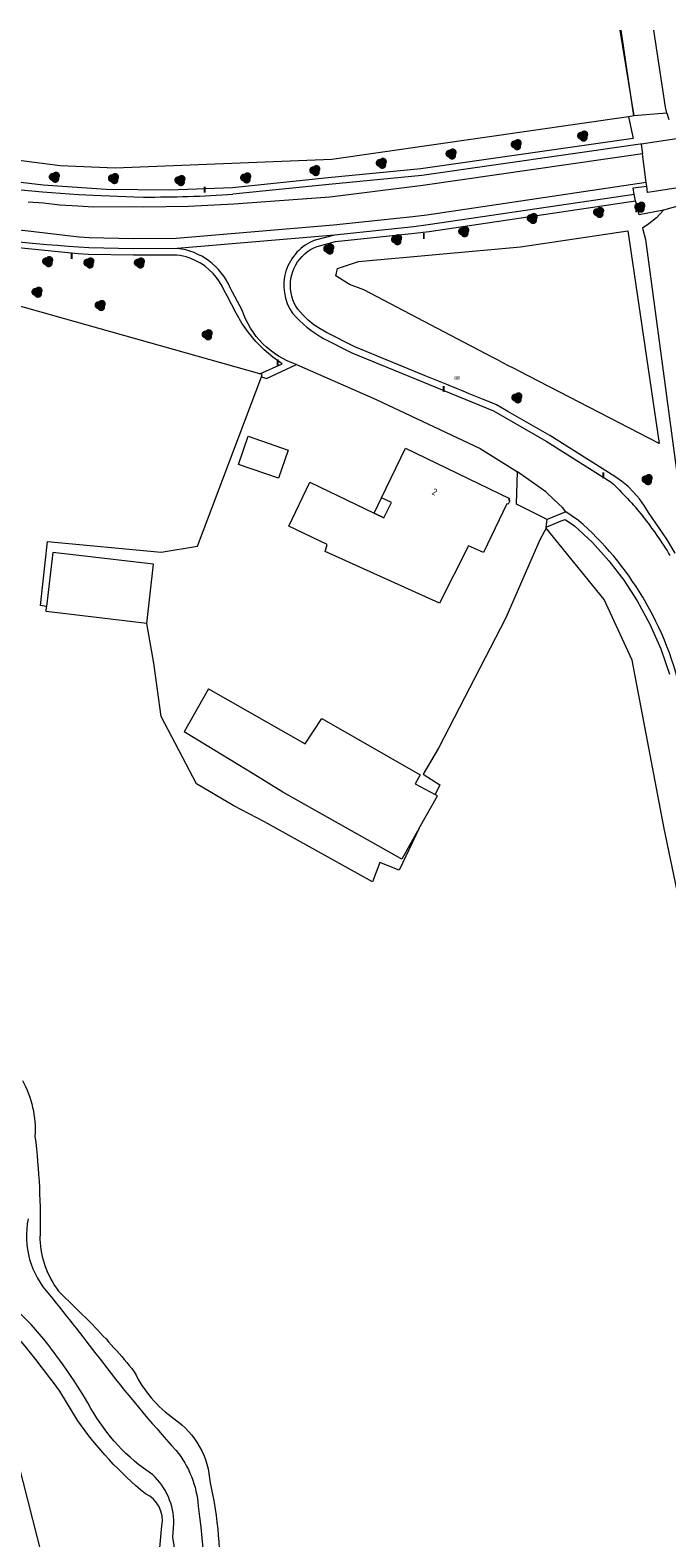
# Model space of a CAD drawing. Header units: metres. Extents: x 207155 to 208055, y 377332 to 379032.
# Tile 54 of 59: x 207299 to 207395, y 378797 to 379024. Entities that reach past the tile are written whole.
import ezdxf
from ezdxf.enums import TextEntityAlignment as Align

# ---------------------------------------------------------------- set-up
doc = ezdxf.new("R2010")
doc.units = ezdxf.units.M
for name, color, linetype, lineweight in [('GB', 1, 'Continuous', 25), ('GB11', 1, 'Continuous', 25), ('GMV', 7, 'Continuous', 25), ('GP1', 7, 'Continuous', 25), ('LSHD', 34, 'Continuous', 25)]:
    doc.layers.add(name, color=color, linetype=linetype, lineweight=lineweight)
for name, color, linetype in [('NAR', 7, 'Continuous'), ('PPAL', 232, 'Continuous'), ('PPUT', 232, 'Continuous'), ('PVGO', 62, 'Continuous')]:
    doc.layers.add(name, color=color, linetype=linetype)
doc.styles.add('ISO', font='isocpeur.ttf', dxfattribs={"height": 1})

# ---------------------------------------------------------------- blocks, each defined once
blk = doc.blocks.new('paal')
at = {"linetype": 'ByBlock', "lineweight": -2}
h = blk.add_hatch(color=0, dxfattribs=at)
h.dxf.hatch_style = 1
h.paths.add_polyline_path([(0.15, 0.8), (-0.15, 0.8), (-0.15, -0.1), (0, -0.1, -0.414214), (-0.1, 0, -1), (0.1, 0, -0.414214), (0, -0.1), (0.15, -0.1)])
at = {"linetype": 'ByBlock', "lineweight": -2, "true_color": 0x681648}
h = blk.add_hatch(color=219, dxfattribs=at)
h.dxf.hatch_style = 1
h.paths.add_polyline_path([(-0.1, 0, 1), (0.1, 0, 1)])
at = {"color": 0, "linetype": 'ByBlock', "lineweight": -2}
blk.add_attdef('PAAL', (0.5, 0.35), '', height=0.5, dxfattribs=at)
blk = doc.blocks.new('put')
at = {"linetype": 'ByBlock', "lineweight": -2}
h = blk.add_hatch(color=0, dxfattribs=at)
h.dxf.hatch_style = 1
edge = h.paths.add_edge_path()
edge.add_spline(control_points=[(0.44, 0), (0.44, 0.04), (0.43, 0.09), (0.36, 0.2), (0.28, 0.26), (0.09, 0.32), (-0.02, 0.33), (-0.22, 0.29), (-0.31, 0.24), (-0.42, 0.12), (-0.44, 0.06), (-0.44, -0.06), (-0.42, -0.12), (-0.33, -0.22), (-0.28, -0.26), (-0.1, -0.33), (0.04, -0.33), (0.27, -0.27), (0.37, -0.2), (0.43, -0.08), (0.44, -0.04), (0.44, 0)], knot_values=[0, 0, 0, 0, 0.380029, 0.380029, 1.118666, 1.118666, 1.857303, 1.857303, 2.59594, 2.59594, 3.13294, 3.13294, 3.66994, 3.66994, 4.20694, 4.20694, 5.079565, 5.079565, 5.952189, 5.952189, 6.283185, 6.283185, 6.283185, 6.283185], degree=3, periodic=0)
edge = h.paths.add_edge_path(flags=16)
edge.add_ellipse((0, 0), major_axis=(0.392, 0), ratio=0.689655, start_angle=0, end_angle=360)
h = blk.add_hatch(color=0, dxfattribs=at)
h.dxf.hatch_style = 1
h.paths.add_polyline_path([(-0.1, 0, -0.096396), (-0.09, 0.04), (-0.25, 0.04, 1), (-0.25, -0.04), (-0.09, -0.04, -0.096396)])
at = {"linetype": 'ByBlock', "lineweight": -2, "true_color": 0x681648}
h = blk.add_hatch(color=219, dxfattribs=at)
h.dxf.hatch_style = 1
h.paths.add_polyline_path([(0.1, 0, 1), (-0.1, 0, 1)])
at = {"linetype": 'ByBlock', "lineweight": -2}
h = blk.add_hatch(color=0, dxfattribs=at)
h.dxf.hatch_style = 1
h.paths.add_polyline_path([(0.25, 0.04), (0.09, 0.04, -0.096396), (0.1, 0, -0.096396), (0.09, -0.04), (0.25, -0.04, 1)])
at = {"color": 0, "linetype": 'ByBlock', "lineweight": -2}
blk.add_attdef('PUT', (0.5, 0.35), '', height=0.5, dxfattribs=at)
blk = doc.blocks.new('boom')
at = {"linetype": 'ByBlock', "lineweight": -2}
h = blk.add_hatch(color=0, dxfattribs=at)
h.dxf.hatch_style = 1
h.paths.add_polyline_path([(0.73, -0.11, 0.956633), (-0.2, 0.65, 0.937564), (-0.38, -0.54, 0.879525)])
h.paths.add_polyline_path([(-0.1, 0, -1), (0.1, 0, -1)], flags=16)
at = {"linetype": 'ByBlock', "lineweight": -2, "true_color": 0x4a641a}
h = blk.add_hatch(color=59, dxfattribs=at)
h.dxf.hatch_style = 1
h.paths.add_polyline_path([(0.1, 0, 1), (-0.1, 0, 1)])
at = {"color": 0, "linetype": 'ByBlock', "lineweight": -2}
blk.add_attdef('BOOM', (0.85, 0.35), '', height=0.5, dxfattribs=at)

msp = doc.modelspace()

# ---------------------------------------------------------------- linework, layer by layer
at = {"layer": 'GB', "linetype": 'Continuous', "lineweight": 13}
for points in [[(207330.089, 378958.979), (207331.554, 378963.234)], [(207331.554, 378963.234), (207337.587, 378961.156)], [(207337.587, 378961.156), (207336.121, 378956.901)], [(207351.636, 378953.956), (207355.225, 378961.418)], [(207355.225, 378961.418), (207370.898, 378953.882)], [(207336.121, 378956.901), (207330.089, 378958.979)], [(207337.672, 378949.699), (207340.844, 378956.295)], [(207340.844, 378956.295), (207352.001, 378950.929)], [(207353.114, 378953.245), (207351.636, 378953.956)], [(207370.898, 378953.882), (207370.755, 378953.585)], [(207352.001, 378950.929), (207353.114, 378953.245)], [(207370.511, 378953.077), (207366.985, 378945.745)], [(207370.709, 378952.994), (207370.511, 378953.077)], [(207370.946, 378953.491), (207370.709, 378952.994)], [(207370.755, 378953.585), (207370.946, 378953.491)], [(207302.196, 378945.755), (207301.241, 378937.607)], [(207301.15, 378936.835), (207301.241, 378937.607)], [(207356.69, 378910.924), (207359.715, 378909.312)], [(207357.316, 378904.249), (207360.059, 378909.128)], [(207360.059, 378909.128), (207359.715, 378909.312)], [(207357.316, 378904.249), (207354.708, 378899.61)]]:
    msp.add_lwpolyline(points, dxfattribs=at)
at = {"layer": 'GB11', "linetype": 'Continuous', "lineweight": 13}
for points in [[(207343.439, 378946.95), (207337.672, 378949.699)], [(207343.129, 378945.866), (207343.439, 378946.95)], [(207317.344, 378943.978), (207302.196, 378945.755)], [(207360.354, 378938.12), (207343.129, 378945.866)], [(207364.721, 378946.717), (207360.354, 378938.12)], [(207366.985, 378945.745), (207364.721, 378946.717)], [(207316.298, 378935.058), (207317.344, 378943.978)], [(207316.298, 378935.058), (207301.15, 378936.835)], [(207325.578, 378925.201), (207321.934, 378918.762)], [(207325.578, 378925.201), (207340.127, 378916.968)], [(207340.127, 378916.968), (207342.66, 378920.736)], [(207342.66, 378920.736), (207357.441, 378912.259)], [(207332.298, 378912.417), (207321.934, 378918.762)], [(207336.796, 378909.666), (207332.298, 378912.417)], [(207357.441, 378912.259), (207356.69, 378910.924)], [(207354.708, 378899.61), (207336.796, 378909.666)]]:
    msp.add_lwpolyline(points, dxfattribs=at)
at = {"layer": 'GMV', "linetype": 'Continuous', "lineweight": 13}
for points in [[(207389.597, 379011.432), (207387.7, 379024.335)], [(207394.562, 379011.866), (207394.352, 379012.745), (207392.593, 379024.335)], [(207388.798, 379011.317), (207344.171, 379004.891)], [(207389.597, 379011.432), (207388.798, 379011.317)], [(207388.798, 379011.317), (207389.501, 379008.04)], [(207394.562, 379011.866), (207389.597, 379011.432)], [(207394.562, 379011.866), (207394.889, 379010.87)], [(207402.018, 379008.861), (207390.703, 379007.202)], [(207389.501, 379008.04), (207357.56, 379003.452)], [(207390.545, 379007.179), (207357.679, 379002.459)], [(207390.703, 379007.202), (207390.545, 379007.179)], [(207390.703, 379007.202), (207390.899, 379005.715)], [(207303.302, 379003.91), (207295.138, 379004.979)], [(207311.529, 379003.587), (207303.302, 379003.91)], [(207344.171, 379004.891), (207311.529, 379003.587)], [(207390.899, 379005.715), (207357.858, 379000.969)], [(207391.469, 379001.389), (207390.899, 379005.715)], [(207300.732, 379000.996), (207283.344, 379003.066)], [(207343.588, 379002.104), (207329.194, 379000.63)], [(207357.56, 379003.452), (207343.588, 379002.104)], [(207357.679, 379002.459), (207343.687, 379001.109)], [(207391.469, 379001.389), (207358.456, 378996.507)], [(207391.536, 379000.88), (207391.469, 379001.389)], [(207414.114, 379003.37), (207414.03, 379003.356), (207411.691, 379002.992), (207410.182, 379002.757), (207403.36, 379001.694), (207403.326, 379001.689), (207391.693, 378999.91), (207391.664, 378999.906), (207391.536, 379000.88)], [(207300.643, 379000), (207303.35, 378999.783)], [(207310.208, 379000.36), (207300.732, 379000.996)], [(207303.35, 378999.783), (207306.06, 378999.594)], [(207306.06, 378999.594), (207308.226, 378999.494)], [(207308.226, 378999.494), (207314.378, 378999.244)], [(207319.705, 379000.238), (207310.208, 379000.36)], [(207314.378, 378999.244), (207315.83, 378999.221)], [(207329.194, 379000.63), (207319.705, 379000.238)], [(207343.687, 379001.109), (207329.279, 378999.633)], [(207343.835, 378999.218), (207329.403, 378998.138)], [(207357.858, 379000.969), (207343.835, 378999.218)], [(207389.666, 378999.61), (207358.656, 378995.02)], [(207389.506, 379000.597), (207391.536, 379000.88)], [(207389.666, 378999.61), (207389.506, 379000.597)], [(207389.741, 378999.15), (207389.666, 378999.61)], [(207389.874, 378998.63), (207389.741, 378999.15)], [(207300.751, 378998.284), (207298.457, 378998.446)], [(207303.238, 378997.987), (207300.751, 378998.284)], [(207305.973, 378997.858), (207303.238, 378997.987)], [(207308.258, 378997.714), (207305.973, 378997.858)], [(207314.336, 378997.744), (207308.258, 378997.714)], [(207315.817, 378997.721), (207314.336, 378997.744)], [(207322.613, 378997.82), (207315.817, 378997.721)], [(207329.403, 378998.138), (207322.613, 378997.82)], [(207358.79, 378994.029), (207389.874, 378998.63)], [(207390.411, 378996.522), (207390.033, 378998.005), (207389.874, 378998.63)], [(207394.061, 378997.223), (207390.411, 378996.522)], [(207394.061, 378997.223), (207393.007, 378996.098), (207391.847, 378995.177), (207390.912, 378994.557), (207391.355, 378992.819), (207396.941, 378951.359), (207396.259, 378947.91)], [(207400.001, 378998.906), (207394.061, 378997.223)], [(207306.15, 378993.167), (207280.875, 378996.13)], [(207344.406, 378994.994), (207320.753, 378992.991)], [(207356.324, 378996.247), (207344.406, 378994.994)], [(207356.493, 378994.757), (207344.533, 378993.499)], [(207358.456, 378996.507), (207356.324, 378996.247)], [(207358.656, 378995.02), (207356.493, 378994.757)], [(207305.998, 378990.672), (207288.952, 378992.406)], [(207307.636, 378993.091), (207306.15, 378993.167)], [(207314.317, 378992.954), (207307.636, 378993.091)], [(207320.753, 378992.991), (207314.317, 378992.954)], [(207344.533, 378993.499), (207320.88, 378991.496)], [(207344.533, 378993.499), (207341.625, 378992.737)], [(207341.932, 378991.784), (207344.713, 378992.512)], [(207344.713, 378992.512), (207356.606, 378993.763)], [(207356.606, 378993.763), (207358.79, 378994.029)], [(207372.538, 378991.74), (207388.718, 378994.121)], [(207388.718, 378994.121), (207393.424, 378962.141)], [(207333.323, 378972.623), (207268.322, 378990.934)], [(207307.546, 378990.593), (207305.998, 378990.672)], [(207307.582, 378991.592), (207306.059, 378991.67)], [(207314.299, 378990.454), (207307.546, 378990.593)], [(207314.306, 378991.454), (207307.582, 378991.592)], [(207320.824, 378990.496), (207314.299, 378990.454)], [(207320.88, 378991.496), (207314.306, 378991.454)], [(207321.299, 378990.425), (207320.824, 378990.496)], [(207321.769, 378990.329), (207321.299, 378990.425)], [(207322.234, 378990.208), (207321.769, 378990.329)], [(207322.472, 378990.136), (207322.234, 378990.208)], [(207322.707, 378990.057), (207322.472, 378990.136)], [(207322.941, 378989.971), (207322.707, 378990.057)], [(207339.338, 378989.895), (207339.697, 378990.299)], [(207339.697, 378990.299), (207340.09, 378990.671)], [(207340.09, 378990.671), (207340.513, 378991.007)], [(207340.513, 378991.007), (207340.963, 378991.307)], [(207340.963, 378991.307), (207341.438, 378991.566)], [(207341.438, 378991.566), (207341.932, 378991.784)], [(207348.153, 378989.544), (207372.538, 378991.74)], [(207323.686, 378989.647), (207322.941, 378989.971)], [(207324.399, 378989.257), (207323.686, 378989.647)], [(207325.073, 378988.804), (207324.399, 378989.257)], [(207325.704, 378988.292), (207325.073, 378988.804)], [(207326.285, 378987.724), (207325.704, 378988.292)], [(207338.125, 378987.502), (207338.284, 378988.018)], [(207338.284, 378988.018), (207338.486, 378988.52)], [(207338.486, 378988.52), (207338.73, 378989.002)], [(207338.73, 378989.002), (207339.015, 378989.462)], [(207339.015, 378989.462), (207339.338, 378989.895)], [(207344.776, 378987.363), (207345.027, 378988.468)], [(207345.027, 378988.468), (207348.153, 378989.544)], [(207326.813, 378987.107), (207326.285, 378987.724)], [(207327.254, 378986.488), (207326.813, 378987.107)], [(207327.641, 378985.834), (207327.254, 378986.488)], [(207327.971, 378985.15), (207327.641, 378985.834)], [(207330.643, 378982.21), (207328.874, 378985.582)], [(207337.923, 378985.896), (207337.944, 378986.437)], [(207337.948, 378985.356), (207337.923, 378985.896)], [(207337.944, 378986.437), (207338.012, 378986.973)], [(207338.012, 378986.973), (207338.125, 378987.502)], [(207346.836, 378986.082), (207344.776, 378987.363)], [(207348.99, 378985.265), (207346.836, 378986.082)], [(207328.389, 378984.354), (207327.971, 378985.15)], [(207329.757, 378981.745), (207328.389, 378984.354)], [(207338.019, 378984.821), (207337.948, 378985.356)], [(207338.136, 378984.293), (207338.019, 378984.821)], [(207338.298, 378983.777), (207338.136, 378984.293)], [(207338.503, 378983.277), (207338.298, 378983.777)], [(207338.751, 378982.796), (207338.503, 378983.277)], [(207364.059, 378977.351), (207348.99, 378985.265)], [(207330.629, 378980.242), (207329.757, 378981.745)], [(207339.038, 378982.339), (207338.751, 378982.796)], [(207339.783, 378981.496), (207339.038, 378982.339)], [(207340.594, 378980.718), (207339.783, 378981.496)], [(207331.625, 378978.817), (207330.629, 378980.242)], [(207332.738, 378977.482), (207331.625, 378978.817)], [(207341.468, 378980.01), (207340.594, 378980.718)], [(207342.398, 378979.377), (207341.468, 378980.01)], [(207343.377, 378978.824), (207342.398, 378979.377)], [(207347.603, 378976.665), (207343.377, 378978.824)], [(207333.96, 378976.246), (207332.738, 378977.482)], [(207342.922, 378977.934), (207347.186, 378975.755)], [(207358.215, 378972.331), (207347.603, 378976.665)], [(207366.295, 378976.175), (207364.059, 378977.351)], [(207335.282, 378975.117), (207333.96, 378976.246)], [(207336.695, 378974.104), (207335.282, 378975.117)], [(207347.186, 378975.755), (207368.488, 378967.055)], [(207368.496, 378975.015), (207366.295, 378976.175)], [(207369.183, 378974.653), (207368.496, 378975.015)], [(207369.909, 378974.279), (207369.183, 378974.653)], [(207370.645, 378973.898), (207369.909, 378974.279)], [(207323.961, 378946.672), (207333.548, 378972.184)], [(207333.323, 378972.623), (207336.695, 378974.104)], [(207333.676, 378972.524), (207333.323, 378972.623)], [(207333.548, 378972.184), (207333.676, 378972.524)], [(207333.548, 378972.184), (207334.332, 378971.901)], [(207334.332, 378971.901), (207338.84, 378974)], [(207338.84, 378974), (207350.805, 378968.747)], [(207361.476, 378970.999), (207358.215, 378972.331)], [(207371.584, 378973.414), (207370.645, 378973.898)], [(207372.338, 378973.02), (207371.584, 378973.414)], [(207393.424, 378962.141), (207372.338, 378973.02)], [(207362.909, 378970.414), (207361.476, 378970.999)], [(207363.685, 378970.097), (207362.909, 378970.414)], [(207364.276, 378969.856), (207363.685, 378970.097)], [(207364.827, 378969.63), (207364.276, 378969.856)], [(207365.581, 378969.323), (207364.827, 378969.63)], [(207350.805, 378968.747), (207366.458, 378961.378)], [(207366.838, 378968.809), (207365.581, 378969.323)], [(207367.739, 378968.441), (207366.838, 378968.809)], [(207368.929, 378967.955), (207367.739, 378968.441)], [(207370.638, 378966.97), (207368.929, 378967.955)], [(207368.488, 378967.055), (207376.433, 378962.475)], [(207376.949, 378963.332), (207370.638, 378966.97)], [(207386.738, 378957.166), (207376.949, 378963.332)], [(207366.458, 378961.378), (207372.096, 378957.888)], [(207376.433, 378962.475), (207386.205, 378956.32)], [(207371.92, 378952.997), (207372.096, 378957.888)], [(207376.342, 378954.853), (207372.096, 378957.888)], [(207387.767, 378956.454), (207386.738, 378957.166)], [(207388.73, 378955.657), (207387.767, 378956.454)], [(207377.609, 378953.68), (207376.342, 378954.853)], [(207389.622, 378954.779), (207388.73, 378955.657)], [(207390.434, 378953.828), (207389.622, 378954.779)], [(207391.162, 378952.81), (207390.434, 378953.828)], [(207376.583, 378950.698), (207371.92, 378952.997)], [(207379.351, 378951.846), (207376.583, 378950.698)], [(207378.857, 378952.487), (207377.609, 378953.68)], [(207379.351, 378951.846), (207378.857, 378952.487)], [(207381.288, 378950.565), (207379.351, 378951.846)], [(207391.799, 378951.733), (207391.162, 378952.81)], [(207394.552, 378947.747), (207391.799, 378951.733)], [(207376.406, 378949.373), (207375.48, 378947.653)], [(207376.406, 378949.373), (207376.43, 378949.552)], [(207385.137, 378938.657), (207376.406, 378949.373)], [(207376.43, 378949.552), (207376.583, 378950.698)], [(207376.43, 378949.552), (207378.678, 378950.484)], [(207378.678, 378950.484), (207378.805, 378950.537)], [(207378.805, 378950.537), (207379.243, 378950.719)], [(207379.243, 378950.719), (207380.68, 378949.768)], [(207380.68, 378949.768), (207383.355, 378947.229)], [(207300.319, 378937.783), (207301.385, 378947.383)], [(207301.385, 378947.383), (207318.451, 378945.783)], [(207375.48, 378947.653), (207370.321, 378935.879)], [(207383.355, 378947.229), (207385.825, 378944.491)], [(207395.813, 378945.653), (207394.552, 378947.747)], [(207318.451, 378945.783), (207323.961, 378946.672)], [(207385.825, 378944.491), (207388.077, 378941.57)], [(207388.077, 378941.57), (207390.096, 378938.483)], [(207389.371, 378929.529), (207385.137, 378938.657)], [(207390.096, 378938.483), (207392.026, 378934.936)], [(207301.241, 378937.607), (207300.319, 378937.783)], [(207370.321, 378935.879), (207360.225, 378916.274)], [(207317.384, 378929.073), (207316.298, 378935.058)], [(207392.026, 378934.936), (207393.649, 378931.238)], [(207393.649, 378931.238), (207394.954, 378927.416)], [(207318.462, 378921.063), (207317.384, 378929.073)], [(207394.177, 378904.186), (207389.371, 378929.529)], [(207323.784, 378910.941), (207318.462, 378921.063)], [(207360.225, 378916.274), (207357.914, 378912.363)], [(207329.399, 378907.638), (207323.784, 378910.941)], [(207357.914, 378912.363), (207360.403, 378910.764)], [(207360.403, 378910.764), (207359.715, 378909.312)], [(207334.044, 378905.224), (207329.399, 378907.638)], [(207350.27, 378896.187), (207334.044, 378905.224)], [(207357.316, 378904.249), (207354.313, 378897.911)], [(207402.532, 378864.012), (207394.177, 378904.186)], [(207351.403, 378899.102), (207350.27, 378896.187)], [(207354.313, 378897.911), (207351.403, 378899.102)], [(207303.037, 378834.591), (207308.135, 378829.545)], [(207298.918, 378829.563), (207295.651, 378832.892)], [(207305.931, 378815.096), (207303.243, 378819.517)], [(207296.241, 378811.475), (207301.222, 378791.939)], [(207320.242, 378797.583), (207320.397, 378799.641)]]:
    msp.add_lwpolyline(points, dxfattribs=at)
for points in [[(207248.913, 379009.696, 0.0499879), (207300.643, 379000)], [(207306.059, 378991.67, -0.0470139), (207255.608, 379000)], [(207315.83, 378999.221, 0.0160615), (207329.279, 378999.633)], [(207341.625, 378992.737, 0.4879612), (207338.238, 378981.738)], [(207328.874, 378985.582, 0.2670254), (207320.88, 378991.496)], [(207338.84, 378974, -0.2330103), (207330.643, 378982.21)], [(207338.238, 378981.738, 0.0859834), (207342.922, 378977.934)], [(207386.205, 378956.32, -0.0340254), (207390.953, 378951.194)], [(207390.953, 378938.998, 0.0780024), (207381.288, 378950.565)], [(207395.061, 378945.295, 0.0352722), (207390.953, 378951.194)], [(207396.912, 378923.693, 0.085015), (207390.953, 378938.998)], [(207297.632, 378866.282, -0.138728), (207299.484, 378857.917)], [(207299.484, 378857.917, -0.0366784), (207300.239, 378842.41)], [(207298.455, 378845.469, 0.2424407), (207301.68, 378834.057)], [(207300.239, 378842.41, 0.1536011), (207303.037, 378834.591)], [(207301.68, 378834.057, -0.0041289), (207309.623, 378823.899)], [(207303.243, 378819.517, 0.0212806), (207293.755, 378831.381)], [(207307.912, 378816.952, 0.0511908), (207298.918, 378829.563)], [(207308.135, 378829.545, -0.0249549), (207314.421, 378822.461)], [(207309.623, 378823.899, 0.0190826), (207320.72, 378810.613)], [(207314.421, 378822.461, 0.1248247), (207320.453, 378815.351)], [(207317.223, 378806.948, -0.1192419), (207307.912, 378816.952)], [(207320.453, 378815.351, -0.2335922), (207325.828, 378805.732)], [(207316.11, 378804.101, -0.0706606), (207305.931, 378815.096)], [(207320.72, 378810.613, -0.1527157), (207324.065, 378802.248)], [(207320.397, 378799.641, 0.2042634), (207317.223, 378806.948)], [(207318.583, 378799.286, 0.3411449), (207316.11, 378804.101)], [(207325.828, 378805.732, -0.0728855), (207327.168, 378789.846)], [(207324.065, 378802.248, -0.0510999), (207324.722, 378776.556)], [(207317.773, 378790.362, -0.0049306), (207318.583, 378799.286)], [(207320.471, 378777.027, 0.0653354), (207320.242, 378797.583)]]:
    msp.add_lwpolyline(points, format="xyb", dxfattribs=at)
at = {"layer": 'GP1', "linetype": 'Continuous', "lineweight": 13}
for points in [[(207350.523, 378951.64), (207351.636, 378953.956)], [(207352.001, 378950.929), (207350.523, 378951.64)]]:
    msp.add_lwpolyline(points, dxfattribs=at)
at = {"layer": 'LSHD', "linetype": 'Continuous', "lineweight": 13}
msp.add_lwpolyline([(207387.48, 379024.335), (207389.597, 379011.432)], dxfattribs=at)

# ---------------------------------------------------------------- block references
at = {"layer": 'PPAL', "linetype": 'Continuous', "lineweight": 13}
for p in [(207325, 379000), (207390, 378997), (207358, 378993), (207305, 378990), (207336, 378974), (207361, 378970), (207385, 378957)]:
    msp.add_blockref('paal', p, dxfattribs=at)
at = {"layer": 'PPUT', "linetype": 'Continuous', "lineweight": 13}
msp.add_blockref('put', (207363, 378972), dxfattribs=at)
at = {"layer": 'PVGO', "linetype": 'Continuous', "lineweight": 13}
for p in [(207381.9, 379008.4), (207362.1, 379005.7), (207371.9, 379007.1), (207341.6, 379003.2), (207351.6, 379004.3), (207302.4, 379002.2), (207311.3, 379002), (207321.3, 379001.7), (207331.2, 379002.1), (207374.3, 378996), (207384.3, 378996.9), (207390.5, 378997.7), (207364, 378994), (207343.7, 378991.4), (207353.9, 378992.8), (207301.4, 378989.5), (207307.6, 378989.3), (207315.2, 378989.3), (207299.8, 378984.9), (207309.3, 378982.9), (207325.4, 378978.5), (207372, 378969), (207391.6, 378956.7)]:
    msp.add_blockref('boom', p, dxfattribs=at)

# ---------------------------------------------------------------- texts
at = {"layer": 'NAR', "linetype": 'Continuous', "lineweight": 13, "style": 'ISO'}
msp.add_text('2', height=1, rotation=334.3, dxfattribs=at).set_placement((207359.623, 378954.865), align=Align.MIDDLE_CENTER)

doc.saveas('drawing.dxf')
